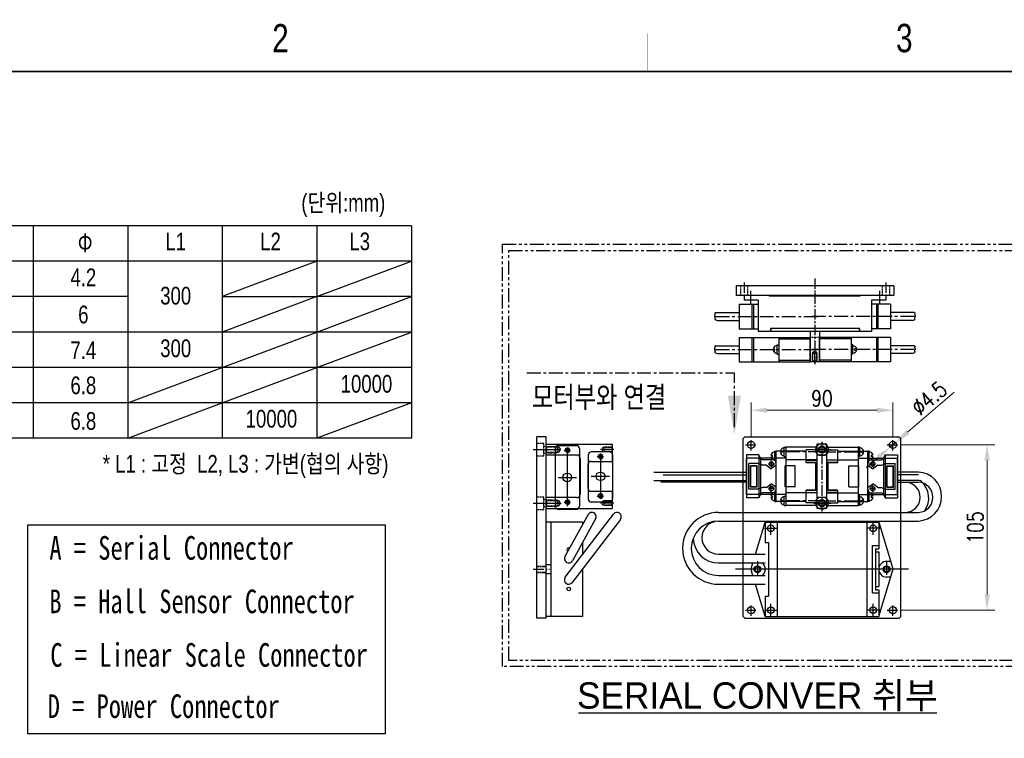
# Model space of a CAD drawing. Extents: x 4 to 2311, y -23 to 1597.
# Tile 19 of 22: x 550 to 1175, y 1141 to 1597. Entities that reach past the tile are written whole.
import ezdxf
from ezdxf.enums import TextEntityAlignment as Align

# ---------------------------------------------------------------- set-up
doc = ezdxf.new("R2010")
doc.units = 0
doc.header["$LTSCALE"] = 7
doc.header["$MEASUREMENT"] = 0
for name, pattern in [('BORDER', [1.75, 0.5, -0.25, 0.5, -0.25, 0, -0.25]), ('CENTER', [2, 1.25, -0.25, 0.25, -0.25]), ('CENTER2', [28.575, 19.05, -3.175, 3.175, -3.175]), ('DASHED', [0.75, 0.5, -0.25]), ('HIDDEN2', [4.7625, 3.175, -1.5875]), ('PHANTOM', [2.5, 1.25, -0.25, 0.25, -0.25, 0.25, -0.25])]:
    doc.linetypes.add(name, pattern=pattern)
doc.layers.get('0').update_dxf_attribs({"linetype": 'CONTINUOUS'})
doc.layers.get('DEFPOINTS').update_dxf_attribs({"linetype": 'CONTINUOUS'})
for name, color, linetype in [('1', 3, 'CENTER'), ('2', 4, 'CONTINUOUS'), ('3', 4, 'CONTINUOUS'), ('BORDER', 2, 'BORDER'), ('C', 1, 'CENTER2'), ('CENTER', 1, 'CENTER'), ('H', 3, 'HIDDEN2'), ('HIDDEN', 5, 'DASHED')]:
    doc.layers.add(name, color=color, linetype=linetype)
doc.styles.add('BOX', font='NGULIM.TTF')
doc.styles.add('ROMANS', font='ROMANS.shx', dxfattribs={"width": 0.8})
doc.styles.get("Standard").update_dxf_attribs({"font": 'Gulim.ttf', "width": 0.8})
doc.dimstyles.new('ISO-25', dxfattribs={"dimscale": 4, "dimtxt": 2.5, "dimasz": 2.5, "dimexe": 1.25, "dimexo": 0.25, "dimtad": 1, "dimdsep": 46, "dimtxsty": 'ROMANS', "dimcen": 2.5, "dimclrd": 4, "dimclre": 4, "dimadec": 0, "dimazin": 0, "dimtfac": 1, "dimtmove": 0, "dimatfit": 3, "dimfxl": 0, "dimlwd": 9, "dimlwe": 9, "dimarcsym": 0})

# ---------------------------------------------------------------- blocks, each defined once
blk = doc.blocks.new('A$C0AF0236E')
for p, q in [((19, 60.1), (10.18, 31.27)), ((91, 60.1), (19, 60.1)), ((19, 43.1), (19, 60.1)), ((26.5, 0.1), (26.5, 60.1)), ((83.5, 0.1), (83.5, 60.1)), ((91, 47.1), (91, 60.1)), ((91, 60.1), (97.28, 39.6)), ((23, 45.1), (19, 45.1)), ((23, 45.1), (23, 15.1)), ((89, 13.1), (89, 47.1)), ((91, 47.1), (89, 47.1)), ((21, 43.1), (19, 43.1)), ((19, 19.1), (19, 41.1)), ((21, 41.1), (19, 41.1)), ((21, 17.1), (21, 43.1)), ((11.35, 35.1), (14, 35.1)), ((98.96, 34.1), (99.82, 31.27)), ((19, 0.1), (10.18, 28.93)), ((11.35, 25.1), (14, 25.1)), ((99.82, 28.93), (98.96, 26.1)), ((21, 19.1), (19, 19.1)), ((97.28, 20.6), (91, 0.1)), ((21, 17.1), (19, 17.1)), ((19, 0.1), (19, 17.1)), ((23, 15.1), (19, 15.1)), ((91, 13.1), (89, 13.1)), ((91, 0.1), (91, 13.1)), ((91, 0.1), (19, 0.1))]:
    blk.add_line(p, q)
for centre, radius in [((22.5, 56.1), 2.1), ((87.5, 56.1), 2.1), ((14, 30.1), 2.15), ((96, 30.1), 2.15), ((22.5, 4.1), 2.1), ((87.5, 4.1), 2.1)]:
    blk.add_circle(centre, radius)
for centre, radius, start, end in [((14, 30.1), 4, 162.98029, 197.01971), ((14, 30.1), 5, 270, 90), ((96, 30.1), 5, 126.8699, 233.1301), ((96, 30.1), 4, 342.98029, 17.01971)]:
    blk.add_arc(centre, radius, start, end)
at = {"layer": '1'}
for p, q in [((14, 24.95), (14, 35.25)), ((96, 24.95), (96, 35.25))]:
    blk.add_line(p, q, dxfattribs=at)
at = {"layer": 'C'}
for p, q in [((22.5, 60.2), (22.5, 52)), ((87.5, 60.2), (87.5, 52)), ((18.4, 56.1), (26.6, 56.1)), ((91.6, 56.1), (83.4, 56.1)), ((0, 30.1), (110, 30.1)), ((22.5, 8.2), (22.5, 0)), ((87.5, 8.2), (87.5, 0)), ((18.4, 4.1), (26.6, 4.1)), ((91.6, 4.1), (83.4, 4.1))]:
    blk.add_line(p, q, dxfattribs=at)
blk = doc.blocks.new('*D36')
at = {"color": 4, "lineweight": 9}
for p, q in [((1142.74, 1360.28), (1113.12, 1334.9)), ((1102.11, 1325.47), (1105.53, 1328.39)), ((1094.52, 1318.96), (1086.93, 1312.45))]:
    blk.add_line(p, q, dxfattribs=at)
at = {"color": 4}
for points in [[(1112.04, 1336.17), (1114.21, 1333.64), (1105.53, 1328.39)], [(1093.44, 1320.22), (1095.6, 1317.69), (1102.11, 1325.47)]]:
    blk.add_solid(points, dxfattribs=at)
at = {"layer": 'DEFPOINTS', "color": 0}
for p in [(1102.11, 1325.47), (1105.53, 1328.39)]:
    blk.add_point(p, dxfattribs=at)
at = {"color": 0, "insert": (1126.85, 1356.54), "char_height": 10, "attachment_point": 5, "rotation": 40.59216, "style": 'ROMANS'}
blk.add_mtext('∅4.5', dxfattribs=at)
blk = doc.blocks.new('*D37')
at = {"color": 4, "lineweight": 9}
for p, q in [((1108.45, 1326.93), (1168.62, 1326.93)), ((1163.62, 1316.93), (1163.62, 1231.93)), ((1108.45, 1221.93), (1168.62, 1221.93))]:
    blk.add_line(p, q, dxfattribs=at)
at = {"color": 4}
for points in [[(1161.95, 1316.93), (1165.28, 1316.93), (1163.62, 1326.93)], [(1161.95, 1231.93), (1165.28, 1231.93), (1163.62, 1221.93)]]:
    blk.add_solid(points, dxfattribs=at)
at = {"layer": 'DEFPOINTS', "color": 0}
for p in [(1107.45, 1326.93), (1107.45, 1221.93), (1163.62, 1221.93)]:
    blk.add_point(p, dxfattribs=at)
at = {"color": 0, "insert": (1156.12, 1274.43), "char_height": 10, "attachment_point": 5, "rotation": 90, "style": 'ROMANS'}
blk.add_mtext('105', dxfattribs=at)
blk = doc.blocks.new('A$C33EC16B5')
at = {"color": 4}
for p, q in [((2, 32, 0), (13.5, 32, 0)), ((0, 2, 0), (0, 30, 0)), ((7.75, 1.6, 0), (7.75, 29.6, 0)), ((15.5, 2, 0), (15.5, 30, 0)), ((2, 15.6, 0), (13.5, 15.6, 0)), ((2, 0, 0), (13.5, 0, 0))]:
    blk.add_line(p, q, dxfattribs=at)
at = {"color": 3, "linetype": 'Continuous'}
for centre in [(7.75, 28.1, 0), (7.75, 3.1, 0)]:
    blk.add_circle(centre, 1.13, dxfattribs=at)
at = {"color": 4}
blk.add_circle((7.75, 15.6, 0), 2.75, dxfattribs=at)
for centre, start, end in [((2, 30, 0), 90, 180), ((13.5, 30, 0), 0, 90), ((2, 2, 0), 180, 270), ((13.5, 2, 0), 270, 0)]:
    blk.add_arc(centre, 2, start, end, dxfattribs=at)
blk = doc.blocks.new('A$C5ACB2DDA')
for p, q in [((0, 42.88), (7, 42.88)), ((0, 42.88), (0, 0.88)), ((7, 23.38), (7, 42.88)), ((34, 23.38), (34, 42.88)), ((34, 42.88), (41, 42.88)), ((41, 42.88), (41, 0.88)), ((32, 21.38), (9, 21.38)), ((11, 14.38), (11, 0.88)), ((28, 16.38), (13, 16.38)), ((30, 14.38), (30, 0.88)), ((11, 0.88), (0, 0.88)), ((41, 0.88), (30, 0.88))]:
    blk.add_line(p, q)
at = {"linetype": 'Continuous'}
for centre in [(4, 29.38), (37, 29.38), (8, 8.38), (33, 8.38)]:
    blk.add_circle(centre, 1.25, dxfattribs=at)
for centre, start, end in [((9, 23.38), 180, 270), ((32, 23.38), 270, 0), ((13, 14.38), 90, 180), ((28, 14.38), 0, 90)]:
    blk.add_arc(centre, 2, start, end)
at = {"layer": 'BORDER', "linetype": 'ByBlock'}
for centre in [(4, 29.38), (37, 29.38), (8, 8.38), (33, 8.38)]:
    blk.add_arc(centre, 1.5, 163.31587, 109.90032, dxfattribs=at)
at = {"layer": 'C', "ltscale": 0.08}
for p, q in [((3.5, 44.06), (3.5, 32.31)), ((37.5, 44.22), (37.5, 32.75)), ((4, 31.43), (4, 27.47)), ((37, 31.43), (37, 27.47)), ((5.9, 29.38), (2.11, 29.38)), ((38.9, 29.38), (35.11, 29.38)), ((3.5, 0), (3.5, 8.33)), ((9.9, 8.38), (6.11, 8.38)), ((8, 10.43), (8, 6.47)), ((34.9, 8.38), (31.11, 8.38)), ((33, 10.43), (33, 6.47)), ((37.5, 0), (37.5, 8.33))]:
    blk.add_line(p, q, dxfattribs=at)
at = {"layer": 'H', "ltscale": 0.03}
for p, q in [((1.5, 42.88), (1.5, 35.88)), ((1.75, 42.63), (1.5, 42.88)), ((5.25, 42.63), (1.75, 42.63)), ((1.75, 42.63), (1.75, 34.88)), ((5.25, 42.63), (5.5, 42.88)), ((5.25, 42.63), (5.25, 34.88)), ((5.5, 42.88), (5.5, 35.88)), ((35.75, 42.63), (35.5, 42.88)), ((35.5, 42.88), (35.5, 35.88)), ((35.75, 42.63), (35.75, 34.88)), ((39.25, 42.63), (35.75, 42.63)), ((39.25, 42.63), (39.5, 42.88)), ((39.25, 42.63), (39.25, 34.88)), ((39.5, 42.88), (39.5, 35.88)), ((5.5, 35.88), (1.5, 35.88)), ((1.5, 35.88), (1.75, 35.38)), ((5.25, 34.88), (1.75, 34.88)), ((3.5, 33.88), (1.75, 34.88)), ((5.25, 34.88), (3.5, 33.88)), ((5.5, 35.88), (5.25, 35.38)), ((35.5, 35.88), (35.75, 35.38)), ((39.5, 35.88), (35.5, 35.88)), ((39.25, 34.88), (35.75, 34.88)), ((37.5, 33.88), (35.75, 34.88)), ((39.25, 34.88), (37.5, 33.88)), ((39.5, 35.88), (39.25, 35.38)), ((2, 5.88), (2.25, 6.38)), ((2.25, 6.88), (3.5, 7.38)), ((2.25, 6.88), (4.75, 6.88)), ((2.25, 1.13), (2.25, 6.88)), ((3.5, 7.38), (4.75, 6.88)), ((4.75, 1.13), (4.75, 6.88)), ((5, 5.88), (4.75, 6.38)), ((36, 5.88), (36.25, 6.38)), ((37.5, 7.38), (36.25, 6.88)), ((38.75, 6.88), (36.25, 6.88)), ((36.25, 1.13), (36.25, 6.88)), ((38.75, 6.88), (37.5, 7.38)), ((38.75, 1.13), (38.75, 6.88)), ((39, 5.88), (38.75, 6.38)), ((2, 5.88), (5, 5.88)), ((2, 0.88), (2, 5.88)), ((2.25, 1.13), (2, 0.88)), ((2.25, 1.13), (4.75, 1.13)), ((4.75, 1.13), (5, 0.88)), ((5, 0.88), (5, 5.88)), ((39, 5.88), (36, 5.88)), ((36, 0.88), (36, 5.88)), ((36.25, 1.13), (36, 0.88)), ((38.75, 1.13), (36.25, 1.13)), ((38.75, 1.13), (39, 0.88)), ((39, 0.88), (39, 5.88))]:
    blk.add_line(p, q, dxfattribs=at)
blk = doc.blocks.new('A$C49766CEC')
at = {"color": 5}
for p, q in [((0, 2, 0), (0, 38.5, 0)), ((13.5, 40.5, 0), (2, 40.5, 0)), ((7.75, 2, 0), (7.75, 38.5, 0)), ((15.5, 2, 0), (15.5, 38.5, 0)), ((13.5, 20.25, 0), (2, 20.25, 0)), ((13.5, 0, 0), (2, 0, 0))]:
    blk.add_line(p, q, dxfattribs=at)
at = {"color": 3, "linetype": 'Continuous'}
for centre in [(7.75, 36.1, 0), (7.75, 3.1, 0)]:
    blk.add_circle(centre, 1.13, dxfattribs=at)
at = {"color": 5}
blk.add_circle((7.75, 20.25, 0), 2.75, dxfattribs=at)
for centre, start, end in [((2, 38.5, 0), 90, 180), ((13.5, 38.5, 0), 0, 90), ((2, 2, 0), 180, 270), ((13.5, 2, 0), 270, 0)]:
    blk.add_arc(centre, 2, start, end, dxfattribs=at)
blk = doc.blocks.new('*D38')
at = {"color": 4, "lineweight": 9}
for p, q in [((1013.82, 1331.56), (1013.82, 1353.89)), ((1103.82, 1331.56), (1103.82, 1353.89)), ((1023.82, 1348.89), (1093.82, 1348.89))]:
    blk.add_line(p, q, dxfattribs=at)
at = {"color": 4}
for points in [[(1023.82, 1350.55), (1023.82, 1347.22), (1013.82, 1348.89)], [(1093.82, 1350.55), (1093.82, 1347.22), (1103.82, 1348.89)]]:
    blk.add_solid(points, dxfattribs=at)
at = {"layer": 'DEFPOINTS', "color": 0}
for p in [(1103.82, 1348.89), (1013.82, 1330.56), (1103.82, 1330.56)]:
    blk.add_point(p, dxfattribs=at)
at = {"color": 0, "insert": (1058.82, 1356.39), "char_height": 10, "attachment_point": 5, "style": 'ROMANS'}
blk.add_mtext('90', dxfattribs=at)
blk = doc.blocks.new('A$C67B40717')
for p, q in [((1.8, 6), (42.8, 6)), ((1.8, 0), (1.8, 6)), ((8.8, 0), (8.8, 6)), ((35.8, 0), (35.8, 6)), ((42.8, 0), (42.8, 6)), ((1.8, 0), (42.8, 0))]:
    blk.add_line(p, q)
at = {"linetype": 'Continuous'}
for centre in [(5.3, 3.11), (39.3, 3)]:
    blk.add_circle(centre, 1.67, dxfattribs=at)
at = {"layer": '1', "ltscale": 0.03}
for centre in [(5.3, 3.11), (39.3, 3)]:
    blk.add_arc(centre, 2, 250.09968, 196.68413, dxfattribs=at)
at = {"layer": 'C', "ltscale": 0.05}
blk.add_line((0, 3), (44.17, 3), dxfattribs=at)
at = {"layer": 'C', "ltscale": 0.08}
for p, q in [((5.3, 0.16), (5.3, 5.84)), ((39.3, 0.05), (39.3, 5.74))]:
    blk.add_line(p, q, dxfattribs=at)
blk = doc.blocks.new('A$C232D0ABA')
for p, q in [((15.77, 15.5), (60.77, 15.5)), ((15.77, 15.5), (15.77, 0)), ((23.77, 15.5), (23.77, 0)), ((24.77, 15.5), (24.77, 0)), ((40.77, 15.5), (40.77, 0)), ((40.77, 14.5), (60.77, 14.5)), ((60.77, 0), (60.77, 15.5)), ((0.14, 8.42), (0.29, 8.58)), ((0.35, 7.55), (0.18, 7.7)), ((0.37, 9.16), (0.23, 9.42)), ((0.26, 6.65), (0.42, 6.87)), ((0.46, 10.1), (0.66, 10.2)), ((0.88, 10.25), (15.77, 10.25)), ((37.32, 8.25), (38.35, 8.25)), ((37.32, 7.25), (38.35, 7.25)), ((38.35, 7.25), (38.35, 8.25)), ((39.77, 10.75), (40.77, 10.75)), ((39.77, 4.75), (39.77, 10.75)), ((0.56, 5.76), (0.33, 5.98)), ((1.9, 5.25), (15.77, 5.25)), ((15.77, 0), (60.77, 0)), ((39.77, 4.75), (40.77, 4.75)), ((40.77, 1), (60.77, 1))]:
    blk.add_line(p, q)
for centre, radius, start, end in [((0.5, 8.08), 0.5, 136.68669, 229.92466), ((0.66, 6.35), 0.5, 143.12247, 227.97338), ((0.68, 9.65), 0.5, 116.04487, 207.59517), ((-0.08, 8.93), 0.5, 316.68669, 27.59517), ((0.02, 7.17), 0.5, 323.12247, 49.92466), ((0.88, 9.75), 0.5, 90, 116.04487), ((39.77, 7.75), 2.5, 90, 168.46304), ((39.77, 7.75), 2.5, 191.53696, 270), ((1.9, 7.25), 2, 227.97338, 270)]:
    blk.add_arc(centre, radius, start, end)
at = {"layer": '1'}
blk.add_line((0.77, 7.75), (65.77, 7.75), dxfattribs=at)

msp = doc.modelspace()

# ---------------------------------------------------------------- linework, layer by layer
for p, q in [((1104.32366, 1427.82801), (1004.32366, 1427.82801)), ((1004.32366, 1427.82801), (1004.32366, 1421.82801)), ((1104.32366, 1427.82801), (1104.32366, 1421.82801)), ((1104.32366, 1421.82801), (1004.32366, 1421.82801)), ((1025.32366, 1421.82801), (1009.32366, 1421.82801)), ((1009.32366, 1421.82801), (1009.32366, 1418.82801)), ((1018.32366, 1418.82801), (1009.32366, 1418.82801)), ((1018.32366, 1418.82801), (1018.32366, 1398.82801)), ((1025.32366, 1421.82801), (1025.82366, 1421.32801)), ((1082.82366, 1421.32801), (1025.82366, 1421.32801)), ((1083.32366, 1421.82801), (1082.82366, 1421.32801)), ((1099.32366, 1421.82801), (1083.32366, 1421.82801)), ((1090.32366, 1418.82801), (1090.32366, 1398.82801)), ((1099.32366, 1418.82801), (1090.32366, 1418.82801)), ((1099.32366, 1421.82801), (1099.32366, 1418.82801)), ((1006.32366, 1416.15393), (1006.32366, 1400.65393)), ((1006.32366, 1416.15393), (1018.32366, 1416.15393)), ((1014.32366, 1416.15393), (1014.32366, 1400.65393)), ((1015.32366, 1416.15393), (1015.32366, 1400.65393)), ((1102.32366, 1416.15393), (1090.32366, 1416.15393)), ((1093.32366, 1416.15393), (1093.32366, 1400.65393)), ((1094.32366, 1416.15393), (1094.32366, 1400.65393)), ((1102.32366, 1416.15393), (1102.32366, 1400.65393)), ((990.69043, 1409.0761), (990.84327, 1409.23822)), ((990.90179, 1408.20794), (990.73234, 1408.35051)), ((990.92258, 1409.81282), (990.78789, 1410.07053)), ((990.81489, 1407.3054), (990.97985, 1407.52529)), ((991.11941, 1406.41826), (990.88011, 1406.63393)), ((991.01147, 1410.75136), (991.21976, 1410.85315)), ((991.4393, 1410.90393), (1006.32366, 1410.90393)), ((1117.20802, 1410.90393), (1102.32366, 1410.90393)), ((1117.63585, 1410.75136), (1117.42756, 1410.85315)), ((1117.52791, 1406.41826), (1117.76721, 1406.63393)), ((1117.83243, 1407.3054), (1117.66747, 1407.52529)), ((1117.72474, 1409.81282), (1117.85943, 1410.07053)), ((1117.74553, 1408.20794), (1117.91498, 1408.35051)), ((1117.95689, 1409.0761), (1117.80405, 1409.23822)), ((992.45836, 1405.90393), (1006.32366, 1405.90393)), ((1006.32366, 1400.65393), (1018.32366, 1400.65393)), ((1082.52366, 1400.82801), (1026.12366, 1400.82801)), ((1026.12366, 1400.82801), (1026.12366, 1398.82801)), ((1026.32366, 1400.82801), (1026.32366, 1398.82801)), ((1082.32366, 1400.82801), (1082.32366, 1398.82801)), ((1082.52366, 1400.82801), (1082.52366, 1398.82801)), ((1102.32366, 1400.65393), (1090.32366, 1400.65393)), ((1116.18896, 1405.90393), (1102.32366, 1405.90393)), ((1026.12366, 1398.82801), (1018.32366, 1398.82801)), ((1082.32366, 1398.82801), (1026.32366, 1398.82801)), ((1051.32366, 1398.82801), (1051.32366, 1379.82801)), ((1057.32366, 1398.82801), (1057.32366, 1379.82801)), ((1090.32366, 1398.82801), (1082.52366, 1398.82801)), ((1051.32366, 1379.82801), (1057.32366, 1379.82801)), ((877.70801, 1216.93), (877.70801, 1331.93)), ((883.70801, 1331.93), (877.70801, 1331.93)), ((883.70801, 1216.93), (883.70801, 1331.93)), ((1009.82226, 1331.93), (1008.82226, 1330.93)), ((1009.82226, 1331.93), (1107.82226, 1331.93)), ((1108.82226, 1330.93), (1107.82226, 1331.93)), ((1008.82226, 1217.93), (1008.82226, 1330.93)), ((1034.82226, 1319.43), (1034.82226, 1325.43)), ((1034.82226, 1325.43), (1035.82226, 1325.43)), ((1035.82226, 1325.43), (1035.82226, 1288.43)), ((1055.82226, 1325.43), (1035.82226, 1325.43)), ((1055.82226, 1288.43), (1055.82226, 1325.43)), ((1061.82226, 1288.43), (1061.82226, 1325.43)), ((1061.82226, 1325.43), (1081.82226, 1325.43)), ((1081.82226, 1325.43), (1081.82226, 1288.43)), ((1082.82226, 1325.43), (1081.82226, 1325.43)), ((1082.82226, 1319.43), (1082.82226, 1325.43)), ((1108.82226, 1217.93), (1108.82226, 1330.93)), ((1018.82226, 1320.68), (1010.82226, 1320.68)), ((1010.82226, 1320.68), (1010.82226, 1293.18)), ((1018.82226, 1320.68), (1018.82226, 1293.18)), ((1019.82226, 1318.43), (1018.82226, 1320.68)), ((1032.37277, 1322.93), (1033.40805, 1322.93)), ((1032.37277, 1321.93), (1033.40805, 1321.93)), ((1033.40805, 1321.93), (1033.40805, 1322.93)), ((1034.82226, 1319.43), (1035.82226, 1319.43)), ((1082.82226, 1319.43), (1081.82226, 1319.43)), ((1085.27175, 1322.93), (1084.23648, 1322.93)), ((1084.23648, 1321.93), (1084.23648, 1322.93)), ((1085.27175, 1321.93), (1084.23648, 1321.93)), ((1097.82226, 1318.43), (1098.82226, 1320.68)), ((1098.82226, 1320.68), (1106.82226, 1320.68)), ((1098.82226, 1320.68), (1098.82226, 1293.18)), ((1106.82226, 1320.68), (1106.82226, 1293.18)), ((1019.82226, 1318.43), (1019.82226, 1295.43)), ((1035.82226, 1318.43), (1019.82226, 1318.43)), ((1055.82226, 1317.43), (1035.82226, 1317.43)), ((1061.82226, 1317.43), (1081.82226, 1317.43)), ((1081.82226, 1318.43), (1097.82226, 1318.43)), ((1097.82226, 1318.43), (1097.82226, 1295.43)), ((958.02061, 1307.94714), (1010.82226, 1307.94714)), ((1120.01986, 1307.94714), (1106.82226, 1307.94714)), ((1010.82226, 1303.17054), (956.48286, 1303.17054)), ((1106.82226, 1303.17054), (1120.01986, 1303.17054)), ((1019.82226, 1295.43), (1018.82226, 1293.18)), ((1035.82226, 1295.43), (1019.82226, 1295.43)), ((1034.82226, 1294.43), (1035.82226, 1294.43)), ((1034.82226, 1288.43), (1034.82226, 1294.43)), ((1055.82226, 1296.43), (1035.82226, 1296.43)), ((1061.82226, 1296.43), (1081.82226, 1296.43)), ((1081.82226, 1295.43), (1097.82226, 1295.43)), ((1082.82226, 1294.43), (1081.82226, 1294.43)), ((1082.82226, 1288.43), (1082.82226, 1294.43)), ((1097.82226, 1295.43), (1098.82226, 1293.18)), ((883.70801, 1292.43), (883.70801, 1286.43)), ((1018.82226, 1293.18), (1010.82226, 1293.18)), ((1032.37277, 1291.93), (1033.40805, 1291.93)), ((1032.37277, 1290.93), (1033.40805, 1290.93)), ((1033.40805, 1290.93), (1033.40805, 1291.93)), ((1034.82226, 1288.43), (1035.82226, 1288.43)), ((1055.82226, 1288.43), (1035.82226, 1288.43)), ((1061.82226, 1288.43), (1081.82226, 1288.43)), ((1082.82226, 1288.43), (1081.82226, 1288.43)), ((1084.23648, 1290.93), (1084.23648, 1291.93)), ((1085.27175, 1291.93), (1084.23648, 1291.93)), ((1085.27175, 1290.93), (1084.23648, 1290.93)), ((1098.82226, 1293.18), (1106.82226, 1293.18)), ((910.29914, 1282.60845), (895.64914, 1256.0066)), ((895.8731, 1242.84994), (926.5231, 1282.95178)), ((883.70801, 1217.93), (883.70801, 1277.93)), ((930.89291, 1279.61192), (900.24291, 1239.51007)), ((915.11687, 1279.95525), (900.46687, 1253.35341)), ((883.70801, 1216.93), (877.70801, 1216.93)), ((1008.82226, 1217.93), (1009.82226, 1216.93)), ((1009.82226, 1216.93), (1107.82226, 1216.93)), ((1107.82226, 1216.93), (1108.82226, 1217.93)), ((904.30189, 1156.816), (1131.74111, 1156.816))]:
    msp.add_line(p, q)
at = {"color": 4}
for p, q in [((1026.37277, 1320.33), (1027.40805, 1320.33)), ((1026.37277, 1320.33), (1027.40805, 1320.33)), ((1026.37277, 1319.33), (1027.40805, 1319.33)), ((1026.37277, 1319.33), (1027.40805, 1319.33)), ((1027.40805, 1319.33), (1027.40805, 1320.33)), ((1027.40805, 1319.33), (1027.40805, 1320.33)), ((1028.82226, 1322.83), (1029.82226, 1322.83)), ((1028.82226, 1322.83), (1029.82226, 1322.83)), ((1028.82226, 1316.83), (1028.82226, 1322.83)), ((1028.82226, 1316.83), (1028.82226, 1322.83)), ((1029.82226, 1290.93), (1029.82226, 1322.93)), ((1048.82226, 1322.93), (1029.82226, 1322.93)), ((1055.82226, 1323.83), (1048.82226, 1323.83)), ((1048.82226, 1315.68), (1048.82226, 1323.83)), ((1055.82226, 1317.18), (1055.82226, 1323.83)), ((1061.82226, 1323.83), (1068.82226, 1323.83)), ((1061.82226, 1317.18), (1061.82226, 1323.83)), ((1068.82226, 1315.68), (1068.82226, 1323.83)), ((1068.82226, 1322.93), (1087.82226, 1322.93)), ((1087.82226, 1290.93), (1087.82226, 1322.93)), ((1088.82226, 1322.83), (1087.82226, 1322.83)), ((1088.82226, 1322.83), (1087.82226, 1322.83)), ((1088.82226, 1316.83), (1088.82226, 1322.83)), ((1088.82226, 1316.83), (1088.82226, 1322.83)), ((1090.23648, 1319.33), (1090.23648, 1320.33)), ((1091.27175, 1320.33), (1090.23648, 1320.33)), ((1090.23648, 1319.33), (1090.23648, 1320.33)), ((1091.27175, 1320.33), (1090.23648, 1320.33)), ((1091.27175, 1319.33), (1090.23648, 1319.33)), ((1091.27175, 1319.33), (1090.23648, 1319.33)), ((1018.55134, 1318.43), (1010.82226, 1318.43)), ((1010.82226, 1295.43), (1010.82226, 1318.43)), ((1018.55134, 1315.08243), (1012.4325, 1315.08243)), ((1012.4325, 1298.77757), (1012.4325, 1315.08243)), ((1017.75077, 1313.57651), (1013.49109, 1313.57651)), ((1013.49109, 1300.0835), (1013.49109, 1313.57651)), ((1017.55077, 1313.37651), (1013.69109, 1313.37651)), ((1013.69109, 1300.2835), (1013.69109, 1313.37651)), ((1017.55077, 1300.2835), (1017.55077, 1313.37651)), ((1017.75077, 1300.0835), (1017.75077, 1313.57651)), ((1021.02926, 1317.33), (1018.55134, 1318.43)), ((1021.02926, 1313.98243), (1018.55134, 1315.08243)), ((1029.82226, 1317.33), (1021.02926, 1317.33)), ((1023.47985, 1313.98243), (1021.02926, 1313.98243)), ((1023.47985, 1313.98243), (1026.65106, 1311.74573)), ((1028.69097, 1314.72903), (1024.76407, 1314.72903)), ((1026.65106, 1316.80446), (1026.65106, 1312.6692)), ((1029.82226, 1313.98243), (1026.65106, 1311.74573)), ((1028.82226, 1316.83), (1029.82226, 1316.83)), ((1028.82226, 1316.83), (1029.82226, 1316.83)), ((1029.82226, 1317.18995), (1029.36248, 1317.18995)), ((1029.36248, 1317.18995), (1029.36248, 1315.3816)), ((1029.82226, 1315.3816), (1029.36248, 1315.3816)), ((1041.69238, 1313.5436), (1035.35156, 1313.5436)), ((1035.35156, 1300.31641), (1035.35156, 1313.5436)), ((1041.69238, 1300.31641), (1041.69238, 1313.5436)), ((1048.82226, 1317.18), (1055.82226, 1317.18)), ((1048.82226, 1315.68), (1048.82226, 1316.28)), ((1054.84509, 1315.68), (1048.82226, 1315.68)), ((1048.82226, 1315.68), (1055.82226, 1315.68)), ((1054.84509, 1298.18), (1054.84509, 1315.68)), ((1055.82226, 1298.18), (1055.82226, 1315.68)), ((1068.82226, 1317.18), (1061.82226, 1317.18)), ((1061.82226, 1298.18), (1061.82226, 1315.68)), ((1068.82226, 1315.68), (1061.82226, 1315.68)), ((1062.79944, 1298.18), (1062.79944, 1315.68)), ((1062.79944, 1315.68), (1068.82226, 1315.68)), ((1068.82226, 1315.68), (1068.82226, 1316.28)), ((1075.95215, 1313.5436), (1082.29296, 1313.5436)), ((1075.95215, 1300.31641), (1075.95215, 1313.5436)), ((1082.29296, 1300.31641), (1082.29296, 1313.5436)), ((1087.82226, 1317.33), (1096.61526, 1317.33)), ((1087.82226, 1317.18995), (1088.28205, 1317.18995)), ((1088.82226, 1316.83), (1087.82226, 1316.83)), ((1088.82226, 1316.83), (1087.82226, 1316.83)), ((1087.82226, 1315.3816), (1088.28205, 1315.3816)), ((1087.82226, 1313.98243), (1090.99347, 1311.74573)), ((1088.28205, 1317.18995), (1088.28205, 1315.3816)), ((1088.95355, 1314.72903), (1092.88046, 1314.72903)), ((1090.99347, 1316.80446), (1090.99347, 1312.6692)), ((1094.16467, 1313.98243), (1090.99347, 1311.74573)), ((1094.16467, 1313.98243), (1096.61526, 1313.98243)), ((1096.61526, 1317.33), (1099.09319, 1318.43)), ((1096.61526, 1313.98243), (1099.09319, 1315.08243)), ((1099.09319, 1318.43), (1106.82226, 1318.43)), ((1099.09319, 1315.08243), (1105.21203, 1315.08243)), ((1099.89375, 1300.0835), (1099.89375, 1313.57651)), ((1099.89375, 1313.57651), (1104.15344, 1313.57651)), ((1100.09375, 1300.2835), (1100.09375, 1313.37651)), ((1100.09375, 1313.37651), (1103.95344, 1313.37651)), ((1103.95344, 1300.2835), (1103.95344, 1313.37651)), ((1104.15344, 1300.0835), (1104.15344, 1313.57651)), ((1105.21203, 1298.77757), (1105.21203, 1315.08243)), ((1106.82226, 1295.43), (1106.82226, 1318.43)), ((952.00444, 1309.68), (1010.82226, 1309.68)), ((1120.01986, 1309.68), (1106.82226, 1309.68)), ((952.00444, 1304.18), (1010.82226, 1304.18)), ((1017.75077, 1300.0835), (1013.49109, 1300.0835)), ((1017.55077, 1300.2835), (1013.69109, 1300.2835)), ((1023.47985, 1299.87757), (1026.65106, 1302.11427)), ((1029.82226, 1299.87757), (1026.65106, 1302.11427)), ((1026.65106, 1297.05554), (1026.65106, 1301.1908)), ((1041.69238, 1300.31641), (1035.35156, 1300.31641)), ((1075.95215, 1300.31641), (1082.29296, 1300.31641)), ((1087.82226, 1299.87757), (1090.99347, 1302.11427)), ((1094.16467, 1299.87757), (1090.99347, 1302.11427)), ((1090.99347, 1297.05554), (1090.99347, 1301.1908)), ((1099.89375, 1300.0835), (1104.15344, 1300.0835)), ((1100.09375, 1300.2835), (1103.95344, 1300.2835)), ((1120.54702, 1304.18), (1106.82226, 1304.18)), ((1018.55134, 1295.43), (1010.82226, 1295.43)), ((1018.55134, 1298.77757), (1012.4325, 1298.77757)), ((1021.02926, 1299.87757), (1018.55134, 1298.77757)), ((1021.02926, 1296.53), (1018.55134, 1295.43)), ((1023.47985, 1299.87757), (1021.02926, 1299.87757)), ((1029.82226, 1296.53), (1021.02926, 1296.53)), ((1028.69097, 1299.13097), (1024.76407, 1299.13097)), ((1026.37277, 1294.53), (1027.40805, 1294.53)), ((1027.40805, 1293.53), (1027.40805, 1294.53)), ((1028.82226, 1291.03), (1028.82226, 1297.03)), ((1028.82226, 1297.03), (1029.82226, 1297.03)), ((1029.82226, 1298.44966), (1029.36248, 1298.44966)), ((1029.36248, 1296.64132), (1029.36248, 1298.44966)), ((1029.82226, 1296.64132), (1029.36248, 1296.64132)), ((1029.82226, 1291.03), (1029.82226, 1295.93)), ((1054.84509, 1298.18), (1048.82226, 1298.18)), ((1048.82226, 1298.18), (1055.82226, 1298.18)), ((1048.82226, 1290.03), (1048.82226, 1298.18)), ((1048.82226, 1290.93), (1048.82226, 1298.18)), ((1048.82226, 1296.68), (1055.82226, 1296.68)), ((1055.82226, 1290.03), (1055.82226, 1296.68)), ((1068.82226, 1298.18), (1061.82226, 1298.18)), ((1068.82226, 1296.68), (1061.82226, 1296.68)), ((1061.82226, 1290.03), (1061.82226, 1296.68)), ((1062.79944, 1298.18), (1068.82226, 1298.18)), ((1068.82226, 1290.93), (1068.82226, 1298.18)), ((1068.82226, 1290.03), (1068.82226, 1298.18)), ((1087.82226, 1298.44966), (1088.28205, 1298.44966)), ((1088.82226, 1297.03), (1087.82226, 1297.03)), ((1087.82226, 1296.64132), (1088.28205, 1296.64132)), ((1087.82226, 1296.53), (1096.61526, 1296.53)), ((1087.82226, 1291.03), (1087.82226, 1295.93)), ((1088.28205, 1296.64132), (1088.28205, 1298.44966)), ((1088.82226, 1291.03), (1088.82226, 1297.03)), ((1088.95355, 1299.13097), (1092.88046, 1299.13097)), ((1090.23648, 1293.53), (1090.23648, 1294.53)), ((1091.27175, 1294.53), (1090.23648, 1294.53)), ((1094.16467, 1299.87757), (1096.61526, 1299.87757)), ((1096.61526, 1299.87757), (1099.09319, 1298.77757)), ((1096.61526, 1296.53), (1099.09319, 1295.43)), ((1099.09319, 1298.77757), (1105.21203, 1298.77757)), ((1099.09319, 1295.43), (1106.82226, 1295.43)), ((1026.37277, 1293.53), (1027.40805, 1293.53)), ((1028.82226, 1291.03), (1029.82226, 1291.03)), ((1048.82226, 1290.93), (1029.82226, 1290.93)), ((1055.82226, 1290.03), (1048.82226, 1290.03)), ((1061.82226, 1290.03), (1068.82226, 1290.03)), ((1068.82226, 1290.93), (1087.82226, 1290.93)), ((1088.82226, 1291.03), (1087.82226, 1291.03)), ((1091.27175, 1293.53), (1090.23648, 1293.53))]:
    msp.add_line(p, q, dxfattribs=at)
at = {"color": 7, "linetype": 'Continuous'}
for p, q in [((993.12606, 1284.03185), (1120.01986, 1284.03185)), ((886.70801, 1277.93), (883.70801, 1277.93)), ((886.70801, 1277.93), (886.70801, 1250.80348)), ((906.70801, 1277.93), (886.70801, 1277.93)), ((906.70801, 1277.93), (906.70801, 1276.08757)), ((993.12606, 1278.53185), (1120.01986, 1278.53185)), ((906.70801, 1264.68622), (906.70801, 1257.02611)), ((993.12606, 1257.43), (1022.82226, 1257.43)), ((886.70801, 1250.80348), (883.70801, 1250.80348)), ((886.70801, 1250.80348), (886.70801, 1245.05652)), ((993.12606, 1251.93), (1022.82226, 1251.93)), ((886.70801, 1245.05652), (883.70801, 1245.05652)), ((886.70801, 1245.05652), (886.70801, 1217.93)), ((906.70801, 1247.96887), (906.70801, 1217.93)), ((993.12606, 1243.93), (1022.82226, 1243.93)), ((993.12606, 1238.43), (1022.82226, 1238.43)), ((886.70801, 1217.93), (883.70801, 1217.93)), ((906.70801, 1217.93), (886.70801, 1217.93))]:
    msp.add_line(p, q, dxfattribs=at)
at = {"const_width": 1.2}
msp.add_lwpolyline([(30, 1564), (2310, 1564)], dxfattribs=at)
for centre, radius in [((1013.82226, 1326.93), 2.25), ((1058.82226, 1323.93), 4), ((1058.82226, 1323.93), 2.25), ((1103.82226, 1326.93), 2.25), ((1058.82226, 1289.93), 4), ((1058.82226, 1289.93), 2.25), ((1017.82226, 1247.93), 1.75), ((1099.82226, 1247.93), 1.75), ((1013.82226, 1221.93), 2.25), ((1103.82226, 1221.93), 2.25)]:
    msp.add_circle(centre, radius)
at = {"color": 4}
for centre in [(1026.65106, 1314.72903), (1090.99347, 1314.72903), (1026.65106, 1299.13097), (1090.99347, 1299.13097)]:
    msp.add_circle(centre, 1.42193, dxfattribs=at)
at = {"color": 7, "linetype": 'Continuous'}
for centre, radius in [((1017.82226, 1247.93), 2.1), ((1099.82226, 1247.93), 2.1), ((1017.82226, 1247.93), 1.65), ((1099.82226, 1247.93), 1.65), ((898.05801, 1235.43), 1.1303)]:
    msp.add_circle(centre, radius, dxfattribs=at)
for centre, radius, start, end in [((991.05423, 1408.73311), 0.5, 136.68668846, 229.92465865), ((991.21485, 1407.00534), 0.5, 143.12246668, 227.97337644), ((991.23101, 1410.30214), 0.5, 116.04486817, 207.59517427), ((990.47946, 1409.58121), 0.5, 316.68668846, 27.59517427), ((990.57989, 1407.82534), 0.5, 323.12246668, 49.92465865), ((992.45836, 1407.90393), 2, 227.97337644, 270), ((991.4393, 1410.40393), 0.5, 90, 116.04486817), ((1116.18896, 1407.90393), 2, 270, 312.02662356), ((1117.20802, 1410.40393), 0.5, 63.95513183, 90), ((1118.06743, 1407.82534), 0.5, 130.07534135, 216.87753332), ((1117.41631, 1410.30214), 0.5, 332.40482573, 63.95513183), ((1118.16786, 1409.58121), 0.5, 152.40482573, 223.31331154), ((1117.43247, 1407.00534), 0.5, 312.02662356, 36.87753332), ((1117.59309, 1408.73311), 0.5, 310.07534135, 43.31331154), ((1034.82226, 1322.43), 2.5, 90, 168.46304097), ((1034.82226, 1322.43), 2.5, 191.53695903, 270), ((1082.82226, 1322.43), 2.5, 11.53695903, 90), ((1082.82226, 1322.43), 2.5, 270, 348.46304097), ((1119.15343, 1294.10593), 15.59816, 273.18424311, 86.81575689), ((1111.53637, 1293.6012), 9.57618, 272.16462345, 87.83537655), ((1119.65816, 1293.6012), 9.57618, 272.16462345, 87.83537655), ((1120.54702, 1302.18), 2, 48.11624988, 90), ((1112.39302, 1293.08703), 14.21351, 326.14499134, 48.11624988), ((1034.82226, 1291.43), 2.5, 90, 168.46304097), ((1082.82226, 1291.43), 2.5, 11.53695903, 90), ((1034.82226, 1291.43), 2.5, 191.53695903, 270), ((1082.82226, 1291.43), 2.5, 270, 348.46304097), ((912.70801, 1281.28185), 2.75, 331.15782353, 151.15782353), ((928.70801, 1281.28185), 2.75, 322.60917781, 142.60917781), ((993.12606, 1261.23093), 22.80092, 90, 270), ((993.12606, 1261.23093), 17.30092, 90, 270), ((993.12606, 1267.98093), 10.55092, 90, 270), ((993.12606, 1267.98093), 16.05092, 181.02405859, 270), ((898.05801, 1254.68), 2.75, 151.15782353, 331.15782353), ((898.05801, 1241.18), 2.75, 142.60917781, 322.60917781)]:
    msp.add_arc(centre, radius, start, end)
at = {"color": 4}
for centre, start, end in [((1028.82226, 1319.83), 90, 168.46304097), ((1028.82226, 1319.83), 90, 168.46304097), ((1028.82226, 1319.83), 191.53695903, 270), ((1028.82226, 1319.83), 191.53695903, 270), ((1088.82226, 1319.83), 11.53695903, 90), ((1088.82226, 1319.83), 11.53695903, 90), ((1088.82226, 1319.83), 270, 348.46304097), ((1088.82226, 1319.83), 270, 348.46304097), ((1028.82226, 1294.03), 90, 168.46304097), ((1088.82226, 1294.03), 11.53695903, 90), ((1028.82226, 1294.03), 191.53695903, 270), ((1088.82226, 1294.03), 270, 348.46304097)]:
    msp.add_arc(centre, 2.5, start, end, dxfattribs=at)
at = {"color": 7, "linetype": 'Continuous'}
msp.add_arc((898.05801, 1260.43), 1.1303, 59.95169955, 242.36394751, dxfattribs=at)
at = {"layer": '1'}
for p, q in [((1013.32366, 1424.82801), (1013.32366, 1415.82801)), ((1095.32366, 1424.82801), (1095.32366, 1415.82801)), ((991.32366, 1408.40393), (1056.32366, 1408.40393)), ((1117.32366, 1408.40393), (1052.32366, 1408.40393)), ((1058.82226, 1322.43), (1030.82226, 1322.43)), ((1058.82226, 1322.43), (1086.82226, 1322.43)), ((1058.82226, 1291.43), (1030.82226, 1291.43)), ((1058.82226, 1291.43), (1086.82226, 1291.43))]:
    msp.add_line(p, q, dxfattribs=at)
at = {"layer": '2'}
for p, q in [((798.14314, 1466.08), (385.684, 1466.08)), ((558.14314, 1466.08), (558.14314, 1331.08)), ((618.14314, 1466.08), (618.14314, 1331.08)), ((678.14314, 1466.08), (678.14314, 1331.08)), ((738.14314, 1466.08), (738.14314, 1331.08)), ((798.14314, 1466.08), (798.14314, 1331.08)), ((798.14314, 1443.58), (385.684, 1443.58)), ((738.14314, 1443.58), (678.14314, 1421.08)), ((738.14314, 1421.08), (798.14314, 1443.58)), ((618.14314, 1421.08), (502.23815, 1421.08)), ((678.14314, 1421.08), (738.14314, 1421.08)), ((738.14314, 1421.08), (678.14314, 1398.58)), ((738.14314, 1398.58), (798.14314, 1421.08)), ((798.14314, 1421.08), (738.14314, 1421.08)), ((798.14314, 1398.58), (385.684, 1398.58)), ((678.14314, 1376.08), (738.14314, 1398.58)), ((738.14314, 1376.08), (798.14314, 1398.58)), ((798.14314, 1376.08), (385.684, 1376.08)), ((618.14314, 1353.58), (678.14314, 1376.08)), ((678.14314, 1353.58), (738.14314, 1376.08)), ((798.14314, 1353.58), (385.684, 1353.58)), ((618.14314, 1331.08), (678.14314, 1353.58)), ((798.14314, 1353.58), (738.14314, 1331.08)), ((798.14314, 1331.08), (385.684, 1331.08))]:
    msp.add_line(p, q, dxfattribs=at)
msp.add_lwpolyline([(554.618, 1276.199), (781.55504, 1276.199), (781.55504, 1143.44953), (554.618, 1143.44953)], close=True, dxfattribs=at)
at = {"layer": '3', "const_width": 0.3}
msp.add_lwpolyline([(948, 1588), (948, 1564)], dxfattribs=at)
at = {"layer": 'BORDER', "linetype": 'ByBlock'}
for centre in [(1017.82226, 1247.93), (1099.82226, 1247.93)]:
    msp.add_arc(centre, 2, 347.41102328, 285.5572146, dxfattribs=at)
at = {"layer": 'C', "ltscale": 0.05}
for p, q in [((1054.32366, 1432.63701), (1054.32366, 1417.13901)), ((1009.32366, 1430.11401), (1009.32366, 1419.54201)), ((1099.32366, 1430.11401), (1099.32366, 1419.54201)), ((1054.32366, 1423.17601), (1054.32366, 1378.16508)), ((1010.19726, 1326.93), (1017.44726, 1326.93)), ((1013.82226, 1323.305), (1013.82226, 1330.555)), ((1100.19726, 1326.93), (1107.44726, 1326.93)), ((1103.82226, 1323.305), (1103.82226, 1330.555)), ((875.49546, 1323.93), (885.92055, 1323.93)), ((1053.60941, 1323.93), (1064.42741, 1323.93)), ((875.49546, 1289.93), (885.92055, 1289.93)), ((1053.60941, 1289.93), (1064.42741, 1289.93)), ((875.49546, 1247.93), (885.92055, 1247.93)), ((1013.82226, 1218.305), (1013.82226, 1225.555)), ((1103.82226, 1218.305), (1103.82226, 1225.555)), ((1010.19726, 1221.93), (1017.44726, 1221.93)), ((1100.19726, 1221.93), (1107.44726, 1221.93))]:
    msp.add_line(p, q, dxfattribs=at)
at = {"layer": 'C', "ltscale": 0.08}
msp.add_line((1054.32366, 1378.95165), (1054.32366, 1387.28065), dxfattribs=at)
at = {"layer": 'CENTER'}
msp.add_line((871.51045, 1372.68712), (1003.22315, 1372.68712), dxfattribs=at)
msp.add_lwpolyline([(1003.22315, 1338.22301), (1003.22315, 1372.68712), (1003.22315, 1372.68712)], dxfattribs=at)
msp.add_solid([(999.05649, 1358.22301), (1003.22315, 1333.22301), (1007.38982, 1358.22301)], dxfattribs=at)
at = {"layer": 'H', "ltscale": 0.03}
for p, q in [((1007.07366, 1427.82801), (1007.07366, 1421.82801)), ((1011.57366, 1427.82801), (1011.57366, 1421.82801)), ((1097.07366, 1427.82801), (1097.07366, 1421.82801)), ((1101.57366, 1427.82801), (1101.57366, 1421.82801)), ((1051.32366, 1395.32801), (1057.32366, 1395.32801)), ((1052.82366, 1384.82801), (1053.07366, 1385.32801)), ((1052.82366, 1379.82801), (1052.82366, 1384.82801)), ((1055.82366, 1384.82801), (1052.82366, 1384.82801)), ((1054.32366, 1386.32801), (1053.07366, 1385.82801)), ((1053.07366, 1380.07801), (1053.07366, 1385.82801)), ((1055.57366, 1385.82801), (1053.07366, 1385.82801)), ((1055.57366, 1385.82801), (1054.32366, 1386.32801)), ((1055.57366, 1380.07801), (1055.57366, 1385.82801)), ((1055.82366, 1384.82801), (1055.57366, 1385.32801)), ((1055.82366, 1379.82801), (1055.82366, 1384.82801)), ((1053.07366, 1380.07801), (1052.82366, 1379.82801)), ((1055.57366, 1380.07801), (1053.07366, 1380.07801)), ((1055.57366, 1380.07801), (1055.82366, 1379.82801)), ((877.70801, 1327.93), (882.20801, 1327.93)), ((882.20801, 1319.93), (882.20801, 1327.93)), ((882.20801, 1326.18), (883.70801, 1326.18)), ((877.70801, 1319.93), (882.20801, 1319.93)), ((882.20801, 1321.68), (883.70801, 1321.68)), ((877.70801, 1293.93), (882.20801, 1293.93)), ((882.20801, 1285.93), (882.20801, 1293.93)), ((882.20801, 1292.18), (883.70801, 1292.18)), ((882.20801, 1287.68), (883.70801, 1287.68)), ((877.70801, 1285.93), (882.20801, 1285.93)), ((877.70801, 1249.93), (883.70801, 1249.93)), ((877.70801, 1249.68), (883.70801, 1249.68)), ((877.70801, 1246.18), (883.70801, 1246.18)), ((877.70801, 1245.93), (883.70801, 1245.93))]:
    msp.add_line(p, q, dxfattribs=at)
at = {"layer": 'HIDDEN', "linetype": 'PHANTOM'}
for points in [[(855.93651, 1454.29565), (1184.334, 1454.29565), (1184.334, 1186.076), (855.93651, 1186.076)], [(859.93651, 1450.29565), (1180.334, 1450.29565), (1180.334, 1190.076), (859.93651, 1190.076)]]:
    msp.add_lwpolyline(points, close=True, dxfattribs=at)

# ---------------------------------------------------------------- block references
msp.add_blockref('A$C232D0ABA', (990.55506, 1379.65393))
at = {"xscale": -1}
msp.add_blockref('A$C232D0ABA', (1118.09225, 1379.65393), dxfattribs=at)
for name, p, rotation in [('A$C5ACB2DDA', (926.58436, 1286.43), 90), ('A$C49766CEC', (904.88208, 1326.53, -0.00002), 180), ('A$C67B40717', (1061.82226, 1284.62839), 90), ('A$C33EC16B5', (925.88208, 1322.53, -0.00002), 180), ('A$C0AF0236E', (1113.82226, 1278.03), 180)]:
    msp.add_blockref(name, p, dxfattribs=dict(rotation=rotation))

# ---------------------------------------------------------------- texts
at = {"style": 'BOX'}
msp.add_text('SERIAL CONVER 취부', height=16.6820063, dxfattribs=at).set_placement((903.34648, 1159.45131))
at = {"color": 4, "insert": (874.70892, 1349.07758), "char_height": 13.5, "attachment_point": 7}
msp.add_mtext('{\\f굴림|b0|i0|c129|p49;모터부와 연결}', dxfattribs=at)
at = {"layer": '2'}
for s, insert, char_height, attachment_point in [('{\\f굴림|b0|i0|c129|p49;(단위:mm)}', (754.95636, 1478.97583), 11.25, 5), ('{\\f굴림체|b0|i0|c129|p49;Φ}', (595.75245, 1449.24716), 11.25, 9), ('{\\f굴림|b0|i0|c129|p49;L1}', (648.5507, 1456.04695), 11.25, 5), ('{\\f굴림|b0|i0|c129|p49;L2}', (708.75909, 1456.04695), 11.25, 5), ('{\\f굴림|b0|i0|c129|p49;L3}', (765.37295, 1456.04695), 11.25, 5), ('{\\f굴림|b0|i0|c129|p49;4.2}', (589.92969, 1433.31104), 11.25, 5), ('{\\f굴림|b0|i0|c129|p49;300}', (648.5507, 1421.57338), 11.25, 5), ('{\\f굴림|b0|i0|c129|p49;6}', (589.92969, 1409.64223), 11.25, 5), ('{\\f굴림|b0|i0|c129|p49;300}', (648.5507, 1388.17072), 11.25, 5), ('{\\f굴림|b0|i0|c129|p49;7.4}', (589.92969, 1387.01764), 11.25, 5), ('{\\f굴림|b0|i0|c129|p49;6.8}', (589.92969, 1364.64223), 11.25, 5), ('{\\f굴림|b0|i0|c129|p49;10000}', (769.67195, 1365.60161), 11.25, 5), ('{\\f굴림|b0|i0|c129|p49;6.8}', (589.92969, 1342.01764), 11.25, 5), ('{\\f굴림|b0|i0|c129|p49;10000}', (709.34045, 1343.43161), 11.25, 5), ('{\\f굴림|b0|i0|c129|p49;* L1 : 고정  L2, L3 : 가변(협의 사항)}', (692.93571, 1313.20485), 11.25, 5), ('{\\f굴림체|b0|i0|c129|p49;A = Serial Connector}', (645.94682, 1261.35061), 15, 5), ('{\\f굴림체|b0|i0|c129|p49;B = Hall Sensor Connector}', (665.28982, 1227.40761), 15, 5), ('{\\f굴림체|b0|i0|c129|p49;C = Linear Scale Connector}', (669.77726, 1193.38203), 15, 5), ('{\\f굴림체|b0|i0|c129|p49;D = Power Connector}', (640.9748, 1160.84153), 15, 5)]:
    msp.add_mtext(s, dxfattribs=dict(at, insert=insert, char_height=char_height, attachment_point=attachment_point))
at = {"layer": '3', "width": 0.8}
for s, p in [('2', (715.0584, 1585.2502)), ('3', (1111.0584, 1585.2502))]:
    msp.add_text(s, height=18, dxfattribs=at).set_placement(p, align=Align.MIDDLE)

# ---------------------------------------------------------------- dimensions: what is measured, and where the dimension line sits
dim = msp.add_diameter_dim_2p(p1=(1102.1137, 1325.46599), p2=(1105.53082, 1328.39401), dimstyle='ISO-25')
dim.commit()
dim.dimension.update_dxf_attribs({"geometry": '*D36', "text_midpoint": (1126.84873, 1356.53734)})
dim = msp.add_linear_dim(base=(1103.82226, 1348.88728), p1=(1013.82226, 1330.555), p2=(1103.82226, 1330.555), dimstyle='ISO-25')
dim.commit()
dim.dimension.update_dxf_attribs({"geometry": '*D38', "text_midpoint": (1058.82226, 1356.38728)})
dim = msp.add_linear_dim(base=(1163.61524, 1221.93), p1=(1107.44726, 1326.93), p2=(1107.44726, 1221.93), angle=90, dimstyle='ISO-25')
dim.commit()
dim.dimension.update_dxf_attribs({"geometry": '*D37', "text_midpoint": (1156.11524, 1274.43)})

doc.saveas('drawing.dxf')
